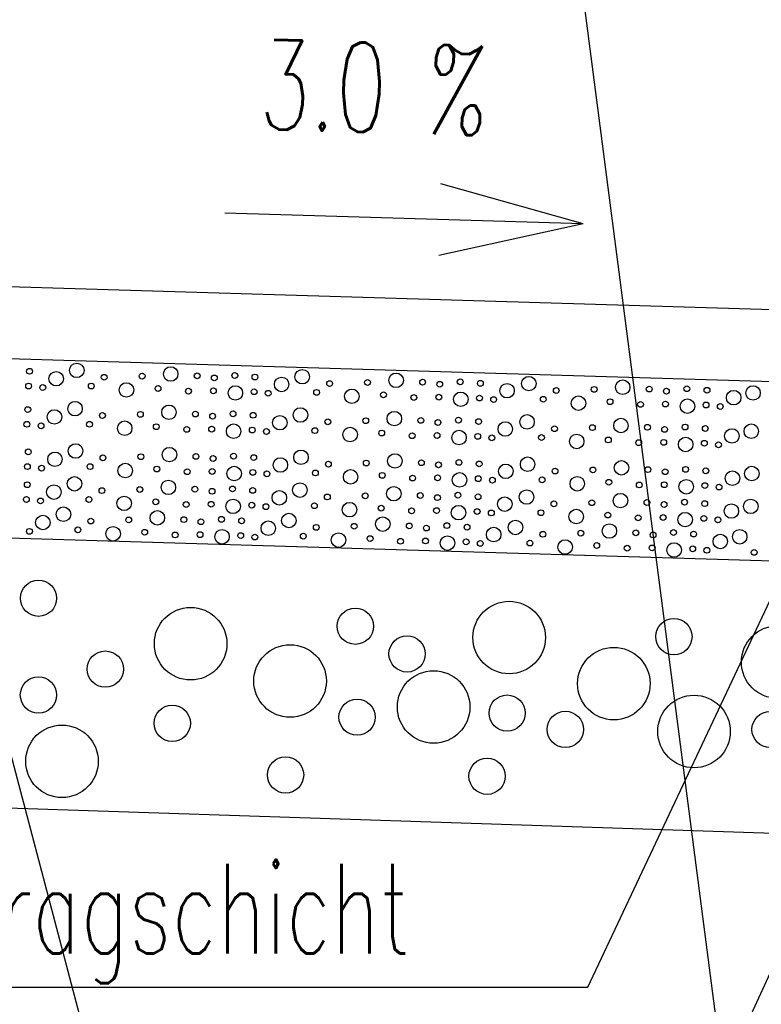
# Model space of a CAD drawing. Extents: x 3408772 to 3410442, y 5787844 to 5790056.
# Tile 11 of 80: x 3409725 to 3409733, y 5788649 to 5788660. Entities that reach past the tile are written whole.
import ezdxf

# ---------------------------------------------------------------- set-up
doc = ezdxf.new("R2010")
doc.units = 0
doc.header["$MEASUREMENT"] = 0
doc.linetypes.add('LINIENART0', pattern=[0])
for name, color, linetype in [('detail_AA-BB', 7, 'Continuous'), ('NULLEBENE', 7, 'Continuous'), ('TOP-HOEHENI', 7, 'Continuous')]:
    doc.layers.add(name, color=color, linetype=linetype)
doc.styles.add('SIMPLEX', font='simplex')

# ---------------------------------------------------------------- blocks, each defined once
blk = doc.blocks.new('GRENZS-104')
at = {"layer": 'NULLEBENE', "color": 1, "linetype": 'LINIENART0'}
blk.add_circle((0, 0), 0.81, dxfattribs=at)
blk = doc.blocks.new('PFEIRA-3')
at = {"layer": 'NULLEBENE', "color": 1, "linetype": 'LINIENART0'}
for q in [(0, 0.5), (-0.05, 0.2), (0.05, 0.2)]:
    blk.add_line((0, 0), q, dxfattribs=at)

msp = doc.modelspace()

# ---------------------------------------------------------------- linework, layer by layer
at = {"layer": 'detail_AA-BB', "color": 160, "linetype": 'LINIENART0'}
for p, q in [((3409745.067, 5788656.407), (3409715.087, 5788657.307)), ((3409745.067, 5788656.407), (3409715.087, 5788657.307)), ((3409715.087, 5788656.507), (3409745.06953, 5788655.6072)), ((3409715.087, 5788656.507), (3409745.06953, 5788655.6072)), ((3409715.087, 5788654.5062), (3409745.066, 5788653.606)), ((3409715.087, 5788654.5062), (3409745.066, 5788653.606)), ((3409745.063, 5788650.528), (3409715.087, 5788651.51181)), ((3409745.063, 5788650.528), (3409715.087, 5788651.51181))]:
    msp.add_line(p, q, dxfattribs=at)
at = {"layer": 'detail_AA-BB', "color": 128, "linetype": 'LINIENART0'}
for p, q in [((3409731.27897, 5788649.19433), (3409734.63445, 5788656.33065)), ((3409731.27897, 5788649.19433), (3409734.63445, 5788656.33065)), ((3409732.48411, 5788647.54022), (3409735.95774, 5788655.14914)), ((3409732.48411, 5788647.54022), (3409735.95774, 5788655.14914)), ((3409717.85702, 5788649.19433), (3409731.27897, 5788649.19433)), ((3409717.85702, 5788649.19433), (3409731.27897, 5788649.19433))]:
    msp.add_line(p, q, dxfattribs=at)
at = {"layer": 'TOP-HOEHENI', "color": 95, "linetype": 'LINIENART0'}
for p, q in [((3409733.77, 5788640.658), (3409725.57, 5788703.905)), ((3409723.101, 5788658.375), (3409745.11, 5788574.893))]:
    msp.add_line(p, q, dxfattribs=at)

# ---------------------------------------------------------------- block references
at = {"layer": 'detail_AA-BB', "xscale": 8, "yscale": 8, "rotation": 88.282}
msp.add_blockref('PFEIRA-3', (3409731.22575, 5788657.71739), dxfattribs=at)
msp.add_blockref('PFEIRA-3', (3409731.22575, 5788657.71739), dxfattribs=at)
at = {"layer": 'detail_AA-BB'}
for p, xscale, yscale in [((3409725.57432, 5788656.08268), 0.1, 0.1), ((3409725.57432, 5788656.08268), 0.1, 0.1), ((3409725.04698, 5788656.0726), 0.04, 0.04), ((3409725.04698, 5788656.0726), 0.04, 0.04), ((3409725.34444, 5788655.98997), 0.1, 0.1), ((3409725.34444, 5788655.98997), 0.1, 0.1), ((3409725.88022, 5788656.00615), 0.04, 0.04), ((3409725.88022, 5788656.00615), 0.04, 0.04), ((3409726.30319, 5788656.01886), 0.04, 0.04), ((3409726.30319, 5788656.01886), 0.04, 0.04), ((3409726.62228, 5788656.04237), 0.1, 0.1), ((3409726.62228, 5788656.04237), 0.1, 0.1), ((3409726.91786, 5788656.02222), 0.04, 0.04), ((3409726.91786, 5788656.02222), 0.04, 0.04), ((3409727.10931, 5788655.99871), 0.04, 0.04), ((3409727.10931, 5788655.99871), 0.04, 0.04), ((3409727.33771, 5788656.02558), 0.04, 0.04), ((3409727.33771, 5788656.02558), 0.04, 0.04), ((3409727.56275, 5788656.00878), 0.04, 0.04), ((3409727.56275, 5788656.00878), 0.04, 0.04), ((3409728.09009, 5788656.01214), 0.1, 0.1), ((3409728.09009, 5788656.01214), 0.1, 0.1), ((3409729.13805, 5788655.97184), 0.1, 0.1), ((3409729.13805, 5788655.97184), 0.1, 0.1), ((3409725.0369, 5788655.90802), 0.04, 0.04), ((3409725.0369, 5788655.90802), 0.04, 0.04), ((3409725.19477, 5788655.89122), 0.04, 0.04), ((3409725.19477, 5788655.89122), 0.04, 0.04), ((3409725.73554, 5788655.90802), 0.04, 0.04), ((3409725.73554, 5788655.90802), 0.04, 0.04), ((3409726.12853, 5788655.86435), 0.1, 0.1), ((3409726.12853, 5788655.86435), 0.1, 0.1), ((3409727.86022, 5788655.92615), 0.1, 0.1), ((3409727.86022, 5788655.92615), 0.1, 0.1), ((3409728.39599, 5788655.93562), 0.04, 0.04), ((3409728.39599, 5788655.93562), 0.04, 0.04), ((3409728.81896, 5788655.94832), 0.04, 0.04), ((3409728.81896, 5788655.94832), 0.04, 0.04), ((3409729.43363, 5788655.95168), 0.04, 0.04), ((3409729.43363, 5788655.95168), 0.04, 0.04), ((3409729.62509, 5788655.92817), 0.04, 0.04), ((3409729.62509, 5788655.92817), 0.04, 0.04), ((3409729.85349, 5788655.95504), 0.04, 0.04), ((3409729.85349, 5788655.95504), 0.04, 0.04), ((3409730.07853, 5788655.93825), 0.04, 0.04), ((3409730.07853, 5788655.93825), 0.04, 0.04), ((3409730.37599, 5788655.85562), 0.1, 0.1), ((3409730.37599, 5788655.85562), 0.1, 0.1), ((3409730.6193, 5788655.93489), 0.1, 0.1), ((3409730.6193, 5788655.93489), 0.1, 0.1), ((3409731.66726, 5788655.89458), 0.1, 0.1), ((3409731.66726, 5788655.89458), 0.1, 0.1), ((3409726.48121, 5788655.88115), 0.04, 0.04), ((3409726.48121, 5788655.88115), 0.04, 0.04), ((3409726.82045, 5788655.85092), 0.04, 0.04), ((3409726.82045, 5788655.85092), 0.04, 0.04), ((3409727.09923, 5788655.85428), 0.04, 0.04), ((3409727.09923, 5788655.85428), 0.04, 0.04), ((3409727.34443, 5788655.83076), 0.1, 0.1), ((3409727.34443, 5788655.83076), 0.1, 0.1), ((3409727.55268, 5788655.8442), 0.04, 0.04), ((3409727.55268, 5788655.8442), 0.04, 0.04), ((3409727.71054, 5788655.82741), 0.04, 0.04), ((3409727.71054, 5788655.82741), 0.04, 0.04), ((3409728.25132, 5788655.83748), 0.04, 0.04), ((3409728.25132, 5788655.83748), 0.04, 0.04), ((3409728.6443, 5788655.79382), 0.1, 0.1), ((3409728.6443, 5788655.79382), 0.1, 0.1), ((3409728.99698, 5788655.81061), 0.04, 0.04), ((3409728.99698, 5788655.81061), 0.04, 0.04), ((3409729.33623, 5788655.78038), 0.04, 0.04), ((3409729.33623, 5788655.78038), 0.04, 0.04), ((3409729.61501, 5788655.78374), 0.04, 0.04), ((3409729.61501, 5788655.78374), 0.04, 0.04), ((3409729.86021, 5788655.76023), 0.1, 0.1), ((3409729.86021, 5788655.76023), 0.1, 0.1), ((3409730.9252, 5788655.85836), 0.04, 0.04), ((3409730.9252, 5788655.85836), 0.04, 0.04), ((3409731.34817, 5788655.87107), 0.04, 0.04), ((3409731.34817, 5788655.87107), 0.04, 0.04), ((3409731.96284, 5788655.87443), 0.04, 0.04), ((3409731.96284, 5788655.87443), 0.04, 0.04), ((3409732.1543, 5788655.85092), 0.04, 0.04), ((3409732.1543, 5788655.85092), 0.04, 0.04), ((3409732.3827, 5788655.87779), 0.04, 0.04), ((3409732.3827, 5788655.87779), 0.04, 0.04), ((3409732.60774, 5788655.86099), 0.04, 0.04), ((3409732.60774, 5788655.86099), 0.04, 0.04), ((3409732.9052, 5788655.77836), 0.1, 0.1), ((3409732.9052, 5788655.77836), 0.1, 0.1), ((3409733.12164, 5788655.83076), 0.1, 0.1), ((3409733.12164, 5788655.83076), 0.1, 0.1), ((3409725.55473, 5788655.65541), 0.1, 0.1), ((3409725.55473, 5788655.65541), 0.1, 0.1), ((3409730.06845, 5788655.77366), 0.04, 0.04), ((3409730.06845, 5788655.77366), 0.04, 0.04), ((3409730.22632, 5788655.75687), 0.04, 0.04), ((3409730.22632, 5788655.75687), 0.04, 0.04), ((3409730.78053, 5788655.76023), 0.04, 0.04), ((3409730.78053, 5788655.76023), 0.04, 0.04), ((3409731.17351, 5788655.71656), 0.1, 0.1), ((3409731.17351, 5788655.71656), 0.1, 0.1), ((3409731.52619, 5788655.73336), 0.04, 0.04), ((3409731.52619, 5788655.73336), 0.04, 0.04), ((3409731.86544, 5788655.70313), 0.04, 0.04), ((3409731.86544, 5788655.70313), 0.04, 0.04), ((3409732.14422, 5788655.70649), 0.04, 0.04), ((3409732.14422, 5788655.70649), 0.04, 0.04), ((3409732.38942, 5788655.68298), 0.1, 0.1), ((3409732.38942, 5788655.68298), 0.1, 0.1), ((3409732.59766, 5788655.69641), 0.04, 0.04), ((3409732.59766, 5788655.69641), 0.04, 0.04), ((3409732.75553, 5788655.67962), 0.04, 0.04), ((3409732.75553, 5788655.67962), 0.04, 0.04), ((3409725.02739, 5788655.64533), 0.04, 0.04), ((3409725.02739, 5788655.64533), 0.04, 0.04), ((3409725.32485, 5788655.5627), 0.1, 0.1), ((3409725.32485, 5788655.5627), 0.1, 0.1), ((3409725.86063, 5788655.57888), 0.04, 0.04), ((3409725.86063, 5788655.57888), 0.04, 0.04), ((3409726.2836, 5788655.59159), 0.04, 0.04), ((3409726.2836, 5788655.59159), 0.04, 0.04), ((3409726.60269, 5788655.6151), 0.1, 0.1), ((3409726.60269, 5788655.6151), 0.1, 0.1), ((3409726.89827, 5788655.59495), 0.04, 0.04), ((3409726.89827, 5788655.59495), 0.04, 0.04), ((3409727.08972, 5788655.57144), 0.04, 0.04), ((3409727.08972, 5788655.57144), 0.04, 0.04), ((3409727.31812, 5788655.59831), 0.04, 0.04), ((3409727.31812, 5788655.59831), 0.04, 0.04), ((3409727.54317, 5788655.58151), 0.04, 0.04), ((3409727.54317, 5788655.58151), 0.04, 0.04), ((3409728.07051, 5788655.58487), 0.1, 0.1), ((3409728.07051, 5788655.58487), 0.1, 0.1), ((3409729.11846, 5788655.54457), 0.1, 0.1), ((3409729.11846, 5788655.54457), 0.1, 0.1), ((3409730.59972, 5788655.50762), 0.1, 0.1), ((3409730.59972, 5788655.50762), 0.1, 0.1), ((3409725.01731, 5788655.48075), 0.04, 0.04), ((3409725.01731, 5788655.48075), 0.04, 0.04), ((3409725.17518, 5788655.46395), 0.04, 0.04), ((3409725.17518, 5788655.46395), 0.04, 0.04), ((3409725.71595, 5788655.48075), 0.04, 0.04), ((3409725.71595, 5788655.48075), 0.04, 0.04), ((3409726.10894, 5788655.43708), 0.1, 0.1), ((3409726.10894, 5788655.43708), 0.1, 0.1), ((3409726.46162, 5788655.45388), 0.04, 0.04), ((3409726.46162, 5788655.45388), 0.04, 0.04), ((3409727.32484, 5788655.40349), 0.1, 0.1), ((3409727.32484, 5788655.40349), 0.1, 0.1), ((3409727.84063, 5788655.49888), 0.1, 0.1), ((3409727.84063, 5788655.49888), 0.1, 0.1), ((3409728.3764, 5788655.50835), 0.04, 0.04), ((3409728.3764, 5788655.50835), 0.04, 0.04), ((3409728.79937, 5788655.52105), 0.04, 0.04), ((3409728.79937, 5788655.52105), 0.04, 0.04), ((3409729.41404, 5788655.52441), 0.04, 0.04), ((3409729.41404, 5788655.52441), 0.04, 0.04), ((3409729.6055, 5788655.5009), 0.04, 0.04), ((3409729.6055, 5788655.5009), 0.04, 0.04), ((3409729.8339, 5788655.52777), 0.04, 0.04), ((3409729.8339, 5788655.52777), 0.04, 0.04), ((3409730.05894, 5788655.51098), 0.04, 0.04), ((3409730.05894, 5788655.51098), 0.04, 0.04), ((3409730.3564, 5788655.42835), 0.1, 0.1), ((3409730.3564, 5788655.42835), 0.1, 0.1), ((3409731.64768, 5788655.46731), 0.1, 0.1), ((3409731.64768, 5788655.46731), 0.1, 0.1), ((3409731.94325, 5788655.44716), 0.04, 0.04), ((3409731.94325, 5788655.44716), 0.04, 0.04), ((3409732.36311, 5788655.45052), 0.04, 0.04), ((3409732.36311, 5788655.45052), 0.04, 0.04), ((3409733.10206, 5788655.40349), 0.1, 0.1), ((3409733.10206, 5788655.40349), 0.1, 0.1), ((3409726.80086, 5788655.42365), 0.04, 0.04), ((3409726.80086, 5788655.42365), 0.04, 0.04), ((3409727.07965, 5788655.42701), 0.04, 0.04), ((3409727.07965, 5788655.42701), 0.04, 0.04), ((3409727.53309, 5788655.41693), 0.04, 0.04), ((3409727.53309, 5788655.41693), 0.04, 0.04), ((3409727.69096, 5788655.40014), 0.04, 0.04), ((3409727.69096, 5788655.40014), 0.04, 0.04), ((3409728.23173, 5788655.41021), 0.04, 0.04), ((3409728.23173, 5788655.41021), 0.04, 0.04), ((3409728.62471, 5788655.36655), 0.1, 0.1), ((3409728.62471, 5788655.36655), 0.1, 0.1), ((3409728.97739, 5788655.38334), 0.04, 0.04), ((3409728.97739, 5788655.38334), 0.04, 0.04), ((3409729.31664, 5788655.35311), 0.04, 0.04), ((3409729.31664, 5788655.35311), 0.04, 0.04), ((3409729.59542, 5788655.35647), 0.04, 0.04), ((3409729.59542, 5788655.35647), 0.04, 0.04), ((3409729.84062, 5788655.33296), 0.1, 0.1), ((3409729.84062, 5788655.33296), 0.1, 0.1), ((3409730.04886, 5788655.34639), 0.04, 0.04), ((3409730.04886, 5788655.34639), 0.04, 0.04), ((3409730.90561, 5788655.43109), 0.04, 0.04), ((3409730.90561, 5788655.43109), 0.04, 0.04), ((3409731.15393, 5788655.28929), 0.1, 0.1), ((3409731.15393, 5788655.28929), 0.1, 0.1), ((3409731.32859, 5788655.4438), 0.04, 0.04), ((3409731.32859, 5788655.4438), 0.04, 0.04), ((3409732.13471, 5788655.42365), 0.04, 0.04), ((3409732.13471, 5788655.42365), 0.04, 0.04), ((3409732.58815, 5788655.43372), 0.04, 0.04), ((3409732.58815, 5788655.43372), 0.04, 0.04), ((3409732.88561, 5788655.35109), 0.1, 0.1), ((3409732.88561, 5788655.35109), 0.1, 0.1), ((3409725.56064, 5788655.1828), 0.1, 0.1), ((3409725.56064, 5788655.1828), 0.1, 0.1), ((3409730.20673, 5788655.3296), 0.04, 0.04), ((3409730.20673, 5788655.3296), 0.04, 0.04), ((3409730.76094, 5788655.33296), 0.04, 0.04), ((3409730.76094, 5788655.33296), 0.04, 0.04), ((3409731.5066, 5788655.30609), 0.04, 0.04), ((3409731.5066, 5788655.30609), 0.04, 0.04), ((3409731.84585, 5788655.27586), 0.04, 0.04), ((3409731.84585, 5788655.27586), 0.04, 0.04), ((3409732.12463, 5788655.27922), 0.04, 0.04), ((3409732.12463, 5788655.27922), 0.04, 0.04), ((3409732.36983, 5788655.2557), 0.1, 0.1), ((3409732.36983, 5788655.2557), 0.1, 0.1), ((3409732.57808, 5788655.26914), 0.04, 0.04), ((3409732.57808, 5788655.26914), 0.04, 0.04), ((3409732.73594, 5788655.25235), 0.04, 0.04), ((3409732.73594, 5788655.25235), 0.04, 0.04), ((3409725.0333, 5788655.17273), 0.04, 0.04), ((3409725.0333, 5788655.17273), 0.04, 0.04), ((3409725.33076, 5788655.0901), 0.1, 0.1), ((3409725.33076, 5788655.0901), 0.1, 0.1), ((3409726.28951, 5788655.11899), 0.04, 0.04), ((3409726.28951, 5788655.11899), 0.04, 0.04), ((3409726.6086, 5788655.1425), 0.1, 0.1), ((3409726.6086, 5788655.1425), 0.1, 0.1), ((3409726.90418, 5788655.12234), 0.04, 0.04), ((3409726.90418, 5788655.12234), 0.04, 0.04), ((3409727.32403, 5788655.1257), 0.04, 0.04), ((3409727.32403, 5788655.1257), 0.04, 0.04), ((3409728.07641, 5788655.11227), 0.1, 0.1), ((3409728.07641, 5788655.11227), 0.1, 0.1), ((3409729.12437, 5788655.07196), 0.1, 0.1), ((3409729.12437, 5788655.07196), 0.1, 0.1), ((3409725.02322, 5788655.00814), 0.04, 0.04), ((3409725.02322, 5788655.00814), 0.04, 0.04), ((3409725.72186, 5788655.00814), 0.04, 0.04), ((3409725.72186, 5788655.00814), 0.04, 0.04), ((3409725.86654, 5788655.10628), 0.04, 0.04), ((3409725.86654, 5788655.10628), 0.04, 0.04), ((3409726.11485, 5788654.96448), 0.1, 0.1), ((3409726.11485, 5788654.96448), 0.1, 0.1), ((3409727.09563, 5788655.09883), 0.04, 0.04), ((3409727.09563, 5788655.09883), 0.04, 0.04), ((3409727.54907, 5788655.10891), 0.04, 0.04), ((3409727.54907, 5788655.10891), 0.04, 0.04), ((3409727.84654, 5788655.02628), 0.1, 0.1), ((3409727.84654, 5788655.02628), 0.1, 0.1), ((3409728.38231, 5788655.03574), 0.04, 0.04), ((3409728.38231, 5788655.03574), 0.04, 0.04), ((3409728.80528, 5788655.04845), 0.04, 0.04), ((3409728.80528, 5788655.04845), 0.04, 0.04), ((3409729.41995, 5788655.05181), 0.04, 0.04), ((3409729.41995, 5788655.05181), 0.04, 0.04), ((3409729.6114, 5788655.0283), 0.04, 0.04), ((3409729.6114, 5788655.0283), 0.04, 0.04), ((3409729.83981, 5788655.05517), 0.04, 0.04), ((3409729.83981, 5788655.05517), 0.04, 0.04), ((3409730.06485, 5788655.03837), 0.04, 0.04), ((3409730.06485, 5788655.03837), 0.04, 0.04), ((3409730.60562, 5788655.03501), 0.1, 0.1), ((3409730.60562, 5788655.03501), 0.1, 0.1), ((3409731.65358, 5788654.99471), 0.1, 0.1), ((3409731.65358, 5788654.99471), 0.1, 0.1), ((3409725.18109, 5788654.99135), 0.04, 0.04), ((3409725.18109, 5788654.99135), 0.04, 0.04), ((3409726.46753, 5788654.98127), 0.04, 0.04), ((3409726.46753, 5788654.98127), 0.04, 0.04), ((3409726.80677, 5788654.95104), 0.04, 0.04), ((3409726.80677, 5788654.95104), 0.04, 0.04), ((3409727.08555, 5788654.9544), 0.04, 0.04), ((3409727.08555, 5788654.9544), 0.04, 0.04), ((3409727.33075, 5788654.93089), 0.1, 0.1), ((3409727.33075, 5788654.93089), 0.1, 0.1), ((3409727.539, 5788654.94433), 0.04, 0.04), ((3409727.539, 5788654.94433), 0.04, 0.04), ((3409727.69686, 5788654.92753), 0.04, 0.04), ((3409727.69686, 5788654.92753), 0.04, 0.04), ((3409728.23764, 5788654.93761), 0.04, 0.04), ((3409728.23764, 5788654.93761), 0.04, 0.04), ((3409728.63062, 5788654.89394), 0.1, 0.1), ((3409728.63062, 5788654.89394), 0.1, 0.1), ((3409728.9833, 5788654.91074), 0.04, 0.04), ((3409728.9833, 5788654.91074), 0.04, 0.04), ((3409729.84652, 5788654.86035), 0.1, 0.1), ((3409729.84652, 5788654.86035), 0.1, 0.1), ((3409730.36231, 5788654.95574), 0.1, 0.1), ((3409730.36231, 5788654.95574), 0.1, 0.1), ((3409730.91152, 5788654.95849), 0.04, 0.04), ((3409730.91152, 5788654.95849), 0.04, 0.04), ((3409731.33449, 5788654.9712), 0.04, 0.04), ((3409731.33449, 5788654.9712), 0.04, 0.04), ((3409731.94916, 5788654.97456), 0.04, 0.04), ((3409731.94916, 5788654.97456), 0.04, 0.04), ((3409732.14062, 5788654.95104), 0.04, 0.04), ((3409732.14062, 5788654.95104), 0.04, 0.04), ((3409732.36902, 5788654.97791), 0.04, 0.04), ((3409732.36902, 5788654.97791), 0.04, 0.04), ((3409732.59406, 5788654.96112), 0.04, 0.04), ((3409732.59406, 5788654.96112), 0.04, 0.04), ((3409732.89152, 5788654.87849), 0.1, 0.1), ((3409732.89152, 5788654.87849), 0.1, 0.1), ((3409733.10796, 5788654.93089), 0.1, 0.1), ((3409733.10796, 5788654.93089), 0.1, 0.1), ((3409725.02148, 5788654.80646), 0.04, 0.04), ((3409725.02148, 5788654.80646), 0.04, 0.04), ((3409725.54882, 5788654.81654), 0.1, 0.1), ((3409725.54882, 5788654.81654), 0.1, 0.1), ((3409726.59678, 5788654.77623), 0.1, 0.1), ((3409726.59678, 5788654.77623), 0.1, 0.1), ((3409728.0646, 5788654.746), 0.1, 0.1), ((3409728.0646, 5788654.746), 0.1, 0.1), ((3409729.32254, 5788654.88051), 0.04, 0.04), ((3409729.32254, 5788654.88051), 0.04, 0.04), ((3409729.60133, 5788654.88387), 0.04, 0.04), ((3409729.60133, 5788654.88387), 0.04, 0.04), ((3409730.05477, 5788654.87379), 0.04, 0.04), ((3409730.05477, 5788654.87379), 0.04, 0.04), ((3409730.21264, 5788654.857), 0.04, 0.04), ((3409730.21264, 5788654.857), 0.04, 0.04), ((3409730.76685, 5788654.86035), 0.04, 0.04), ((3409730.76685, 5788654.86035), 0.04, 0.04), ((3409731.15983, 5788654.81669), 0.1, 0.1), ((3409731.15983, 5788654.81669), 0.1, 0.1), ((3409731.51251, 5788654.83348), 0.04, 0.04), ((3409731.51251, 5788654.83348), 0.04, 0.04), ((3409731.85175, 5788654.80325), 0.04, 0.04), ((3409731.85175, 5788654.80325), 0.04, 0.04), ((3409732.13054, 5788654.80661), 0.04, 0.04), ((3409732.13054, 5788654.80661), 0.04, 0.04), ((3409732.37573, 5788654.7831), 0.1, 0.1), ((3409732.37573, 5788654.7831), 0.1, 0.1), ((3409732.58398, 5788654.79654), 0.04, 0.04), ((3409732.58398, 5788654.79654), 0.04, 0.04), ((3409725.31894, 5788654.72383), 0.1, 0.1), ((3409725.31894, 5788654.72383), 0.1, 0.1), ((3409725.85472, 5788654.74001), 0.04, 0.04), ((3409725.85472, 5788654.74001), 0.04, 0.04), ((3409726.27769, 5788654.75272), 0.04, 0.04), ((3409726.27769, 5788654.75272), 0.04, 0.04), ((3409726.89236, 5788654.75608), 0.04, 0.04), ((3409726.89236, 5788654.75608), 0.04, 0.04), ((3409727.08381, 5788654.73256), 0.04, 0.04), ((3409727.08381, 5788654.73256), 0.04, 0.04), ((3409727.31222, 5788654.75944), 0.04, 0.04), ((3409727.31222, 5788654.75944), 0.04, 0.04), ((3409727.53726, 5788654.74264), 0.04, 0.04), ((3409727.53726, 5788654.74264), 0.04, 0.04), ((3409727.83472, 5788654.66001), 0.1, 0.1), ((3409727.83472, 5788654.66001), 0.1, 0.1), ((3409728.79347, 5788654.68218), 0.04, 0.04), ((3409728.79347, 5788654.68218), 0.04, 0.04), ((3409729.11256, 5788654.70569), 0.1, 0.1), ((3409729.11256, 5788654.70569), 0.1, 0.1), ((3409729.40814, 5788654.68554), 0.04, 0.04), ((3409729.40814, 5788654.68554), 0.04, 0.04), ((3409729.82799, 5788654.6889), 0.04, 0.04), ((3409729.82799, 5788654.6889), 0.04, 0.04), ((3409730.59381, 5788654.66875), 0.1, 0.1), ((3409730.59381, 5788654.66875), 0.1, 0.1), ((3409731.64177, 5788654.62844), 0.1, 0.1), ((3409731.64177, 5788654.62844), 0.1, 0.1), ((3409732.74185, 5788654.77974), 0.04, 0.04), ((3409732.74185, 5788654.77974), 0.04, 0.04), ((3409725.01141, 5788654.64188), 0.04, 0.04), ((3409725.01141, 5788654.64188), 0.04, 0.04), ((3409725.16927, 5788654.62508), 0.04, 0.04), ((3409725.16927, 5788654.62508), 0.04, 0.04), ((3409725.71005, 5788654.64188), 0.04, 0.04), ((3409725.71005, 5788654.64188), 0.04, 0.04), ((3409726.10303, 5788654.59821), 0.1, 0.1), ((3409726.10303, 5788654.59821), 0.1, 0.1), ((3409726.45571, 5788654.615), 0.04, 0.04), ((3409726.45571, 5788654.615), 0.04, 0.04), ((3409726.79495, 5788654.58478), 0.04, 0.04), ((3409726.79495, 5788654.58478), 0.04, 0.04), ((3409727.07374, 5788654.58813), 0.04, 0.04), ((3409727.07374, 5788654.58813), 0.04, 0.04), ((3409727.31893, 5788654.56462), 0.1, 0.1), ((3409727.31893, 5788654.56462), 0.1, 0.1), ((3409727.52718, 5788654.57806), 0.04, 0.04), ((3409727.52718, 5788654.57806), 0.04, 0.04), ((3409728.22582, 5788654.57134), 0.04, 0.04), ((3409728.22582, 5788654.57134), 0.04, 0.04), ((3409728.3705, 5788654.66948), 0.04, 0.04), ((3409728.3705, 5788654.66948), 0.04, 0.04), ((3409728.61881, 5788654.52768), 0.1, 0.1), ((3409728.61881, 5788654.52768), 0.1, 0.1), ((3409729.59959, 5788654.66203), 0.04, 0.04), ((3409729.59959, 5788654.66203), 0.04, 0.04), ((3409730.05303, 5788654.67211), 0.04, 0.04), ((3409730.05303, 5788654.67211), 0.04, 0.04), ((3409730.3505, 5788654.58948), 0.1, 0.1), ((3409730.3505, 5788654.58948), 0.1, 0.1), ((3409730.89971, 5788654.59222), 0.04, 0.04), ((3409730.89971, 5788654.59222), 0.04, 0.04), ((3409731.32268, 5788654.60493), 0.04, 0.04), ((3409731.32268, 5788654.60493), 0.04, 0.04), ((3409731.93735, 5788654.60829), 0.04, 0.04), ((3409731.93735, 5788654.60829), 0.04, 0.04), ((3409732.1288, 5788654.58478), 0.04, 0.04), ((3409732.1288, 5788654.58478), 0.04, 0.04), ((3409732.3572, 5788654.61165), 0.04, 0.04), ((3409732.3572, 5788654.61165), 0.04, 0.04), ((3409732.58224, 5788654.59485), 0.04, 0.04), ((3409732.58224, 5788654.59485), 0.04, 0.04), ((3409733.09615, 5788654.56462), 0.1, 0.1), ((3409733.09615, 5788654.56462), 0.1, 0.1), ((3409725.42539, 5788654.47691), 0.1, 0.1), ((3409725.42539, 5788654.47691), 0.1, 0.1), ((3409726.47335, 5788654.4366), 0.1, 0.1), ((3409726.47335, 5788654.4366), 0.1, 0.1), ((3409727.68505, 5788654.56126), 0.04, 0.04), ((3409727.68505, 5788654.56126), 0.04, 0.04), ((3409728.97149, 5788654.54447), 0.04, 0.04), ((3409728.97149, 5788654.54447), 0.04, 0.04), ((3409729.31073, 5788654.51424), 0.04, 0.04), ((3409729.31073, 5788654.51424), 0.04, 0.04), ((3409729.58951, 5788654.5176), 0.04, 0.04), ((3409729.58951, 5788654.5176), 0.04, 0.04), ((3409729.83471, 5788654.49409), 0.1, 0.1), ((3409729.83471, 5788654.49409), 0.1, 0.1), ((3409730.04296, 5788654.50752), 0.04, 0.04), ((3409730.04296, 5788654.50752), 0.04, 0.04), ((3409730.20082, 5788654.49073), 0.04, 0.04), ((3409730.20082, 5788654.49073), 0.04, 0.04), ((3409730.75503, 5788654.49409), 0.04, 0.04), ((3409730.75503, 5788654.49409), 0.04, 0.04), ((3409731.14802, 5788654.45042), 0.1, 0.1), ((3409731.14802, 5788654.45042), 0.1, 0.1), ((3409731.5007, 5788654.46722), 0.04, 0.04), ((3409731.5007, 5788654.46722), 0.04, 0.04), ((3409732.36392, 5788654.41683), 0.1, 0.1), ((3409732.36392, 5788654.41683), 0.1, 0.1), ((3409732.87971, 5788654.51222), 0.1, 0.1), ((3409732.87971, 5788654.51222), 0.1, 0.1), ((3409725.19551, 5788654.3842), 0.1, 0.1), ((3409725.19551, 5788654.3842), 0.1, 0.1), ((3409725.73128, 5788654.40038), 0.04, 0.04), ((3409725.73128, 5788654.40038), 0.04, 0.04), ((3409726.15426, 5788654.41309), 0.04, 0.04), ((3409726.15426, 5788654.41309), 0.04, 0.04), ((3409726.76892, 5788654.41645), 0.04, 0.04), ((3409726.76892, 5788654.41645), 0.04, 0.04), ((3409726.96038, 5788654.39294), 0.04, 0.04), ((3409726.96038, 5788654.39294), 0.04, 0.04), ((3409727.18878, 5788654.41981), 0.04, 0.04), ((3409727.18878, 5788654.41981), 0.04, 0.04), ((3409727.41382, 5788654.40301), 0.04, 0.04), ((3409727.41382, 5788654.40301), 0.04, 0.04), ((3409727.71128, 5788654.32038), 0.1, 0.1), ((3409727.71128, 5788654.32038), 0.1, 0.1), ((3409727.94116, 5788654.40637), 0.1, 0.1), ((3409727.94116, 5788654.40637), 0.1, 0.1), ((3409728.98912, 5788654.36607), 0.1, 0.1), ((3409728.98912, 5788654.36607), 0.1, 0.1), ((3409729.2847, 5788654.34591), 0.04, 0.04), ((3409729.2847, 5788654.34591), 0.04, 0.04), ((3409729.70456, 5788654.34927), 0.04, 0.04), ((3409729.70456, 5788654.34927), 0.04, 0.04), ((3409730.47037, 5788654.32912), 0.1, 0.1), ((3409730.47037, 5788654.32912), 0.1, 0.1), ((3409731.83994, 5788654.43699), 0.04, 0.04), ((3409731.83994, 5788654.43699), 0.04, 0.04), ((3409732.11872, 5788654.44034), 0.04, 0.04), ((3409732.11872, 5788654.44034), 0.04, 0.04), ((3409732.57217, 5788654.43027), 0.04, 0.04), ((3409732.57217, 5788654.43027), 0.04, 0.04), ((3409732.73003, 5788654.41347), 0.04, 0.04), ((3409732.73003, 5788654.41347), 0.04, 0.04), ((3409725.04584, 5788654.28545), 0.04, 0.04), ((3409725.04584, 5788654.28545), 0.04, 0.04), ((3409725.58661, 5788654.30225), 0.04, 0.04), ((3409725.58661, 5788654.30225), 0.04, 0.04), ((3409725.9796, 5788654.25858), 0.1, 0.1), ((3409725.9796, 5788654.25858), 0.1, 0.1), ((3409726.33227, 5788654.27538), 0.04, 0.04), ((3409726.33227, 5788654.27538), 0.04, 0.04), ((3409726.67152, 5788654.24515), 0.04, 0.04), ((3409726.67152, 5788654.24515), 0.04, 0.04), ((3409726.9503, 5788654.24851), 0.04, 0.04), ((3409726.9503, 5788654.24851), 0.04, 0.04), ((3409727.1955, 5788654.22499), 0.1, 0.1), ((3409727.1955, 5788654.22499), 0.1, 0.1), ((3409727.40375, 5788654.23843), 0.04, 0.04), ((3409727.40375, 5788654.23843), 0.04, 0.04), ((3409728.24706, 5788654.32985), 0.04, 0.04), ((3409728.24706, 5788654.32985), 0.04, 0.04), ((3409728.49537, 5788654.18805), 0.1, 0.1), ((3409728.49537, 5788654.18805), 0.1, 0.1), ((3409728.67003, 5788654.34255), 0.04, 0.04), ((3409728.67003, 5788654.34255), 0.04, 0.04), ((3409729.47615, 5788654.3224), 0.04, 0.04), ((3409729.47615, 5788654.3224), 0.04, 0.04), ((3409729.9296, 5788654.33248), 0.04, 0.04), ((3409729.9296, 5788654.33248), 0.04, 0.04), ((3409730.22706, 5788654.24985), 0.1, 0.1), ((3409730.22706, 5788654.24985), 0.1, 0.1), ((3409730.77627, 5788654.25259), 0.04, 0.04), ((3409730.77627, 5788654.25259), 0.04, 0.04), ((3409731.19924, 5788654.2653), 0.04, 0.04), ((3409731.19924, 5788654.2653), 0.04, 0.04), ((3409731.51833, 5788654.28881), 0.1, 0.1), ((3409731.51833, 5788654.28881), 0.1, 0.1), ((3409731.81391, 5788654.26866), 0.04, 0.04), ((3409731.81391, 5788654.26866), 0.04, 0.04), ((3409732.00536, 5788654.24515), 0.04, 0.04), ((3409732.00536, 5788654.24515), 0.04, 0.04), ((3409732.23377, 5788654.27202), 0.04, 0.04), ((3409732.23377, 5788654.27202), 0.04, 0.04), ((3409732.45881, 5788654.25522), 0.04, 0.04), ((3409732.45881, 5788654.25522), 0.04, 0.04), ((3409732.97271, 5788654.22499), 0.1, 0.1), ((3409732.97271, 5788654.22499), 0.1, 0.1), ((3409727.56161, 5788654.22163), 0.04, 0.04), ((3409727.56161, 5788654.22163), 0.04, 0.04), ((3409728.10239, 5788654.23171), 0.04, 0.04), ((3409728.10239, 5788654.23171), 0.04, 0.04), ((3409728.84805, 5788654.20484), 0.04, 0.04), ((3409728.84805, 5788654.20484), 0.04, 0.04), ((3409729.18729, 5788654.17461), 0.04, 0.04), ((3409729.18729, 5788654.17461), 0.04, 0.04), ((3409729.46608, 5788654.17797), 0.04, 0.04), ((3409729.46608, 5788654.17797), 0.04, 0.04), ((3409729.71127, 5788654.15446), 0.1, 0.1), ((3409729.71127, 5788654.15446), 0.1, 0.1), ((3409729.91952, 5788654.16789), 0.04, 0.04), ((3409729.91952, 5788654.16789), 0.04, 0.04), ((3409730.07739, 5788654.1511), 0.04, 0.04), ((3409730.07739, 5788654.1511), 0.04, 0.04), ((3409730.6316, 5788654.15446), 0.04, 0.04), ((3409730.6316, 5788654.15446), 0.04, 0.04), ((3409731.02458, 5788654.11079), 0.1, 0.1), ((3409731.02458, 5788654.11079), 0.1, 0.1), ((3409731.37726, 5788654.12759), 0.04, 0.04), ((3409731.37726, 5788654.12759), 0.04, 0.04), ((3409732.75627, 5788654.17259), 0.1, 0.1), ((3409732.75627, 5788654.17259), 0.1, 0.1), ((3409731.7165, 5788654.09736), 0.04, 0.04), ((3409731.7165, 5788654.09736), 0.04, 0.04), ((3409731.99529, 5788654.10072), 0.04, 0.04), ((3409731.99529, 5788654.10072), 0.04, 0.04), ((3409732.24048, 5788654.0772), 0.1, 0.1), ((3409732.24048, 5788654.0772), 0.1, 0.1), ((3409732.44873, 5788654.09064), 0.04, 0.04), ((3409732.44873, 5788654.09064), 0.04, 0.04), ((3409732.6066, 5788654.07385), 0.04, 0.04), ((3409732.6066, 5788654.07385), 0.04, 0.04), ((3409733.13394, 5788654.05033), 0.04, 0.04), ((3409733.13394, 5788654.05033), 0.04, 0.04), ((3409725.14707, 5788653.53896), 0.25, 0.25), ((3409725.14707, 5788653.53896), 0.25, 0.25), ((3409730.40027, 5788653.09946), 0.5, 0.5), ((3409730.40027, 5788653.09946), 0.5, 0.5), ((3409726.84484, 5788653.03108), 0.5, 0.5), ((3409726.84484, 5788653.03108), 0.5, 0.5), ((3409728.68306, 5788653.22637), 0.25, 0.25), ((3409728.68306, 5788653.22637), 0.25, 0.25), ((3409732.23813, 5788653.10981), 0.25, 0.25), ((3409732.23813, 5788653.10981), 0.25, 0.25), ((3409733.39732, 5788652.82596), 0.5, 0.5), ((3409733.39732, 5788652.82596), 0.5, 0.5), ((3409729.26071, 5788652.91713), 0.25, 0.25), ((3409729.26071, 5788652.91713), 0.25, 0.25), ((3409725.89274, 5788652.74734), 0.25, 0.25), ((3409725.89274, 5788652.74734), 0.25, 0.25), ((3409727.95456, 5788652.61443), 0.5, 0.5), ((3409727.95456, 5788652.61443), 0.5, 0.5), ((3409731.56791, 5788652.58529), 0.5, 0.5), ((3409731.56791, 5788652.58529), 0.5, 0.5), ((3409729.557, 5788652.32455), 0.5, 0.5), ((3409729.557, 5788652.32455), 0.5, 0.5), ((3409725.14639, 5788652.45834), 0.25, 0.25), ((3409725.14639, 5788652.45834), 0.25, 0.25), ((3409728.70233, 5788652.2106), 0.25, 0.25), ((3409728.70233, 5788652.2106), 0.25, 0.25), ((3409730.37748, 5788652.25618), 0.25, 0.25), ((3409730.37748, 5788652.25618), 0.25, 0.25), ((3409732.46288, 5788652.05106), 0.5, 0.5), ((3409732.46288, 5788652.05106), 0.5, 0.5), ((3409726.63972, 5788652.14222), 0.25, 0.25), ((3409726.63972, 5788652.14222), 0.25, 0.25), ((3409731.02703, 5788652.07385), 0.25, 0.25), ((3409731.02703, 5788652.07385), 0.25, 0.25), ((3409733.31211, 5788652.07316), 0.25, 0.25), ((3409733.31211, 5788652.07316), 0.25, 0.25), ((3409725.40914, 5788651.71789), 0.5, 0.5), ((3409725.40914, 5788651.71789), 0.5, 0.5), ((3409727.90413, 5788651.56549), 0.25, 0.25), ((3409727.90413, 5788651.56549), 0.25, 0.25), ((3409730.15331, 5788651.55098), 0.25, 0.25), ((3409730.15331, 5788651.55098), 0.25, 0.25)]:
    msp.add_blockref('GRENZS-104', p, dxfattribs=dict(at, xscale=xscale, yscale=yscale))

# ---------------------------------------------------------------- texts
at = {"layer": 'detail_AA-BB', "color": 128, "linetype": 'LINIENART0', "style": 'SIMPLEX', "width": 0.66046}
msp.add_text('3.0 %', height=1, rotation=358.282, dxfattribs=at).set_placement((3409727.60553, 5788658.77903))
msp.add_text('3.0 %', height=1, rotation=358.282, dxfattribs=at).set_placement((3409727.60553, 5788658.77903))
msp.add_text('8 cm Bitu. Tragschicht', height=1, dxfattribs=at).set_placement((3409718.99127, 5788649.57241))
msp.add_text('8 cm Bitu. Tragschicht', height=1, dxfattribs=at).set_placement((3409718.99127, 5788649.57241))

doc.saveas('drawing.dxf')
